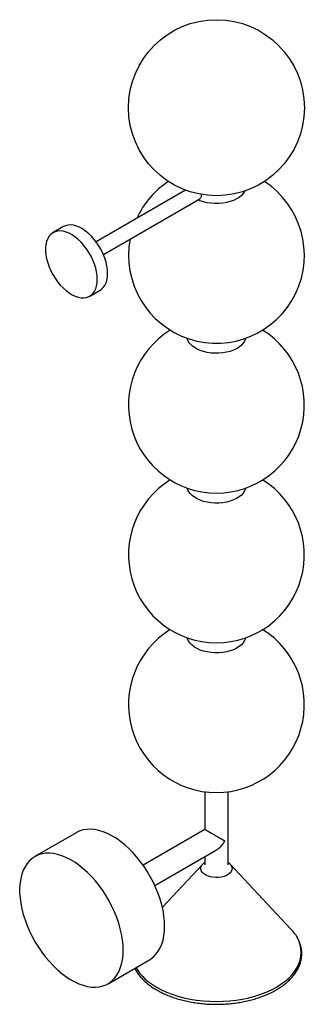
# Paper-space layout '_Isométrica' of a CAD drawing. Header units: millimetres. Extents: x -134 to 60, y -33 to 638.
import ezdxf

# ---------------------------------------------------------------- set-up
doc = ezdxf.new("R2010")
doc.units = ezdxf.units.MM

psp = doc.layouts.new('_Isométrica')

# ---------------------------------------------------------------- linework, layer by layer
at = {"color": 7, "linetype": 'Continuous', "lineweight": 25}
for p, q in [((-21.22, 522.11), (-82.18, 486.92)), ((-77.18, 478.26), (-11.42, 516.22)), ((-104.42, 497.17), (-111.49, 493.09)), ((-86.5, 449.79), (-79.42, 453.87)), ((-8, 112.01), (-8, 86.27)), ((8, 62.21), (8, 112.01)), ((-95.71, 84.14), (-123.99, 67.81)), ((-8, 86.27), (-50.03, 62.01)), ((-42.03, 48.15), (0, 72.42)), ((-8, 67.8), (-8, 62.21)), ((-9.36, 62.67), (-36.92, 33.35)), ((50.89, 18.48), (9.36, 62.67)), ((-74, -18.8), (-45.71, -2.47))]:
    psp.add_line(p, q, dxfattribs=at)
at = {"color": 7, "linetype": 'Continuous', "lineweight": 25, "flags": 128}
for points in [[(19.29, 521.42), (19.2, 521.23), (18.28, 519.78), (17.04, 518.41), (15.49, 517.16), (13.66, 516.03), (11.59, 515.05), (9.32, 514.25), (6.88, 513.62), (4.31, 513.19), (1.67, 512.96), (-1, 512.93), (-3.66, 513.11), (-6.24, 513.49), (-8.72, 514.07), (-11.04, 514.84), (-12.64, 515.52)], [(-74.25, 465.32), (-74.37, 467.8), (-74.74, 470.4), (-75.35, 473.06), (-76.2, 475.77), (-77.26, 478.46), (-78.53, 481.12), (-79.99, 483.7), (-81.62, 486.16), (-83.39, 488.47), (-85.28, 490.6), (-87.26, 492.52), (-89.31, 494.21), (-91.4, 495.63), (-93.49, 496.76), (-95.57, 497.6), (-97.59, 498.13), (-99.53, 498.34), (-101.36, 498.23), (-103.06, 497.8), (-104.42, 497.17)], [(-81.32, 461.24), (-81.44, 463.72), (-81.81, 466.32), (-82.42, 468.98), (-83.27, 471.68), (-84.33, 474.38), (-85.6, 477.04), (-87.06, 479.61), (-88.69, 482.08), (-90.46, 484.39), (-92.35, 486.52), (-94.34, 488.44), (-96.38, 490.12), (-98.47, 491.54), (-100.56, 492.68), (-102.64, 493.52), (-104.66, 494.05), (-106.6, 494.26), (-108.43, 494.15), (-110.13, 493.72), (-111.68, 492.98), (-113.05, 491.94), (-114.22, 490.61), (-115.17, 489.01), (-115.9, 487.16), (-116.39, 485.1), (-116.64, 482.84), (-116.64, 480.42), (-116.39, 477.87), (-115.9, 475.24), (-115.17, 472.55), (-114.22, 469.85), (-113.05, 467.17), (-111.68, 464.54), (-110.13, 462.02), (-108.43, 459.63), (-106.6, 457.4), (-104.66, 455.37), (-102.64, 453.57), (-100.56, 452.01), (-98.47, 450.73), (-96.38, 449.74), (-94.34, 449.06), (-92.35, 448.69), (-90.46, 448.64), (-88.69, 448.91), (-87.06, 449.49), (-85.6, 450.38), (-84.33, 451.57), (-83.27, 453.04), (-82.42, 454.77), (-81.81, 456.73), (-81.44, 458.89), (-81.32, 461.24)], [(-79.42, 453.87), (-78.53, 454.47), (-77.26, 455.65), (-76.2, 457.12), (-75.35, 458.85), (-74.74, 460.81), (-74.37, 462.98), (-74.25, 465.32)], [(19.87, 421.06), (19.77, 420.67), (19.2, 419.16), (18.28, 417.71), (17.04, 416.35), (15.49, 415.09), (13.66, 413.96), (11.59, 412.99), (9.32, 412.18), (6.88, 411.55), (4.31, 411.12), (1.67, 410.89), (-1, 410.86), (-3.66, 411.04), (-6.24, 411.43), (-8.72, 412), (-11.04, 412.77), (-13.17, 413.7), (-15.06, 414.79), (-16.68, 416.02), (-18, 417.36), (-19, 418.79), (-19.66, 420.28), (-19.87, 421.06)], [(19.87, 318.99), (19.77, 318.6), (19.2, 317.09), (18.28, 315.64), (17.04, 314.28), (15.49, 313.02), (13.66, 311.9), (11.59, 310.92), (9.32, 310.11), (6.88, 309.49), (4.31, 309.05), (1.67, 308.82), (-1, 308.8), (-3.66, 308.98), (-6.24, 309.36), (-8.72, 309.94), (-11.04, 310.7), (-13.17, 311.64), (-15.06, 312.73), (-16.68, 313.95), (-18, 315.29), (-19, 316.72), (-19.66, 318.22), (-19.87, 318.99)], [(19.87, 216.93), (19.77, 216.53), (19.2, 215.02), (18.28, 213.58), (17.04, 212.21), (15.49, 210.95), (13.66, 209.83), (11.59, 208.85), (9.32, 208.04), (6.88, 207.42), (4.31, 206.99), (1.67, 206.75), (-1, 206.73), (-3.66, 206.91), (-6.24, 207.29), (-8.72, 207.87), (-11.04, 208.63), (-13.17, 209.57), (-15.06, 210.66), (-16.68, 211.89), (-18, 213.23), (-19, 214.66), (-19.66, 216.15), (-19.87, 216.93)], [(-35.36, 20.42), (-35.48, 23.91), (-35.85, 27.52), (-36.47, 31.22), (-37.32, 34.99), (-38.41, 38.79), (-39.73, 42.62), (-41.26, 46.43), (-43, 50.2), (-44.94, 53.9), (-47.05, 57.52), (-49.33, 61.01), (-51.77, 64.37), (-54.33, 67.56), (-57.01, 70.56), (-59.79, 73.36), (-62.64, 75.92), (-65.55, 78.24), (-68.49, 80.3), (-71.45, 82.08), (-74.41, 83.57), (-77.34, 84.76), (-80.22, 85.65), (-83.03, 86.21), (-85.76, 86.47), (-88.39, 86.4), (-90.89, 86.01), (-93.25, 85.3), (-95.45, 84.28), (-95.71, 84.14)], [(5.66, 78.39), (4.59, 79.01), (3.38, 79.7), (2.07, 80.46), (0.7, 81.25), (-0.7, 82.06), (-2.07, 82.85), (-3.38, 83.61), (-4.59, 84.3), (-5.66, 84.92), (-6.55, 85.44), (-7.25, 85.84), (-7.73, 86.12), (-7.97, 86.26), (-8, 86.27)], [(-63.64, 4.1), (-63.76, 7.58), (-64.13, 11.19), (-64.75, 14.89), (-65.61, 18.66), (-66.7, 22.47), (-68.01, 26.29), (-69.55, 30.1), (-71.29, 33.87), (-73.22, 37.58), (-75.34, 41.19), (-77.62, 44.69), (-80.05, 48.04), (-82.61, 51.23), (-85.29, 54.23), (-88.07, 57.03), (-90.92, 59.59), (-93.83, 61.91), (-96.77, 63.97), (-99.74, 65.75), (-102.69, 67.24), (-105.62, 68.43), (-108.5, 69.32), (-111.32, 69.89), (-114.05, 70.14), (-116.67, 70.07), (-119.17, 69.68), (-121.53, 68.97), (-123.73, 67.96), (-125.76, 66.63), (-127.6, 65.02), (-129.24, 63.11), (-130.66, 60.94), (-131.87, 58.51), (-132.84, 55.84), (-133.58, 52.96), (-134.07, 49.87), (-134.32, 46.61), (-134.32, 43.19), (-134.07, 39.64), (-133.58, 35.98), (-132.84, 32.24), (-131.87, 28.45), (-130.66, 24.63), (-129.24, 20.81), (-127.6, 17.02), (-125.76, 13.28), (-123.73, 9.62), (-121.53, 6.06), (-119.17, 2.63), (-116.67, -0.65), (-114.05, -3.75), (-111.32, -6.65), (-108.5, -9.33), (-105.62, -11.77), (-102.69, -13.96), (-99.74, -15.89), (-96.77, -17.52), (-93.83, -18.87), (-90.92, -19.9), (-88.07, -20.63), (-85.29, -21.04), (-82.61, -21.13), (-80.05, -20.9), (-77.62, -20.35), (-75.34, -19.49), (-73.22, -18.32), (-71.29, -16.85), (-69.55, -15.09), (-68.01, -13.05), (-66.7, -10.75), (-65.61, -8.2), (-64.75, -5.42), (-64.13, -2.43), (-63.76, 0.75), (-63.64, 4.1)], [(-45.71, -2.47), (-44.94, -1.99), (-43, -0.52), (-41.26, 1.24), (-39.73, 3.28), (-38.41, 5.58), (-37.32, 8.13), (-36.47, 10.91), (-35.85, 13.9), (-35.48, 17.08), (-35.36, 20.42)]]:
    psp.add_lwpolyline(points, dxfattribs=at)
at = {"color": 8, "linetype": 'Continuous', "lineweight": 25, "flags": 128}
for points in [[(9.36, 62.67), (9.74, 62.22), (10.37, 61.15), (10.64, 60.02), (10.55, 58.89), (10.1, 57.79), (9.31, 56.75), (8.19, 55.81), (6.8, 55.01), (5.18, 54.37), (3.39, 53.91), (1.47, 53.65), (-0.49, 53.6), (-2.44, 53.75), (-4.3, 54.11), (-6.02, 54.67), (-7.53, 55.39), (-8.79, 56.26), (-9.74, 57.26), (-10.37, 58.33), (-10.64, 59.46), (-10.55, 60.59), (-10.1, 61.69), (-9.36, 62.67)], [(-40.94, -21.09), (-37.6, -22.87), (-34.03, -24.49), (-30.25, -25.95), (-26.28, -27.23), (-22.16, -28.33), (-17.89, -29.24), (-13.52, -29.95), (-9.06, -30.47), (-4.54, -30.77), (0, -30.88), (4.54, -30.77), (9.06, -30.47), (13.52, -29.95), (17.89, -29.24), (22.16, -28.33), (26.28, -27.23), (30.25, -25.95), (34.03, -24.49), (37.6, -22.87), (40.94, -21.09), (44.02, -19.16), (46.84, -17.1), (49.36, -14.92), (51.59, -12.63), (53.49, -10.24), (55.06, -7.78), (56.3, -5.26), (57.18, -2.68), (57.72, -0.08), (57.9, 2.55), (57.72, 5.17), (57.18, 7.77), (56.3, 10.35), (55.06, 12.87), (54.09, 14.46)]]:
    psp.add_lwpolyline(points, dxfattribs=at)
at = {"color": 7, "linetype": 'Continuous', "lineweight": 25}
psp.add_circle((0, 578.23), 60, dxfattribs=at)
for centre, radius, start, end in [((0, 477.68), 60, 169.33848, 56.92643), ((0, 477.68), 60, 123.07357, 155.09029), ((0, 375.61), 60, 121.72701, 58.27299), ((0, 273.54), 60, 121.72701, 58.27299), ((0, 171.47), 60, 121.72701, 58.27299), ((-8.48, 86.11), 16.11, 301.75449, 331.34457), ((28.9, -2.31), 30.27, 33.6521, 43.3972)]:
    psp.add_arc(centre, radius, start, end, dxfattribs=at)
at = {"color": 8, "linetype": 'Continuous', "lineweight": 25}
psp.add_arc((-23.39, 11.7), 37.19, 211.70786, 241.83937, dxfattribs=at)
at = {"color": 7, "linetype": 'Continuous', "lineweight": 25}
for points, knots in [([(-11.45, 516.28), (-11.23, 516.4), (-10.67, 516.72), (-10.22, 517.75), (-10.06, 518.68), (-10.21, 519.21), (-10.22, 519.25)], [0, 0, 0, 0, 0.242777, 0.609236, 0.96787, 1, 1, 1, 1]), ([(-8, 63.9), (-8.3, 63.67), (-8.77, 63.31), (-9.15, 62.87), (-9.29, 62.7)], [0, 0, 0, 0, 0.631592, 1, 1, 1, 1]), ([(9.31, 62.71), (9.27, 62.76), (8.89, 63.21), (8.42, 63.59), (8, 63.93)], [0, 0, 0, 0, 0.096197, 1, 1, 1, 1]), ([(-40.77, -23.06), (-40.22, -23.36), (-38.63, -24.26), (-35.84, -25.63), (-32.35, -27.11), (-28.69, -28.44), (-24.87, -29.6), (-20.92, -30.59), (-16.86, -31.4), (-12.7, -32.04), (-8.48, -32.5), (-4.22, -32.77), (0.07, -32.86), (4.36, -32.77), (8.62, -32.49), (12.84, -32.02), (16.99, -31.38), (21.05, -30.56), (25, -29.56), (28.81, -28.4), (32.47, -27.07), (35.96, -25.58), (39.25, -23.94), (42.34, -22.16), (45.19, -20.24), (47.81, -18.2), (50.16, -16.04), (52.23, -13.77), (54.02, -11.42), (55.5, -8.99), (56.68, -6.5), (57.53, -3.96), (58.07, -1.4), (58.29, 1.17), (58.19, 3.73), (57.77, 6.28), (57.04, 8.8), (55.99, 11.27), (55.03, 13.11), (54.33, 14.1), (54.18, 14.3)], [0, 0, 0, 0, 0.014467, 0.041862, 0.069247, 0.096618, 0.123974, 0.151314, 0.178641, 0.205956, 0.233261, 0.260561, 0.287856, 0.315152, 0.34245, 0.369752, 0.397062, 0.424383, 0.451718, 0.479069, 0.506439, 0.533831, 0.561243, 0.588675, 0.616123, 0.643575, 0.671012, 0.698409, 0.72573, 0.752938, 0.779994, 0.806873, 0.833574, 0.860127, 0.886592, 0.913037, 0.939523, 0.966119, 0.99287, 1, 1, 1, 1]), ([(-55.78, -8.28), (-55.62, -8.6), (-55.09, -9.75), (-53.85, -11.65), (-52.07, -13.97), (-49.99, -16.2), (-47.64, -18.34), (-45.02, -20.37), (-42.69, -21.92), (-41.22, -22.79), (-40.77, -23.06)], [0, 0, 0, 0, 0.056499, 0.201045, 0.346483, 0.492694, 0.639499, 0.786704, 0.934144, 1, 1, 1, 1])]:
    psp.add_open_spline(points, degree=3, knots=knots, dxfattribs=at)

doc.saveas('drawing.dxf')
